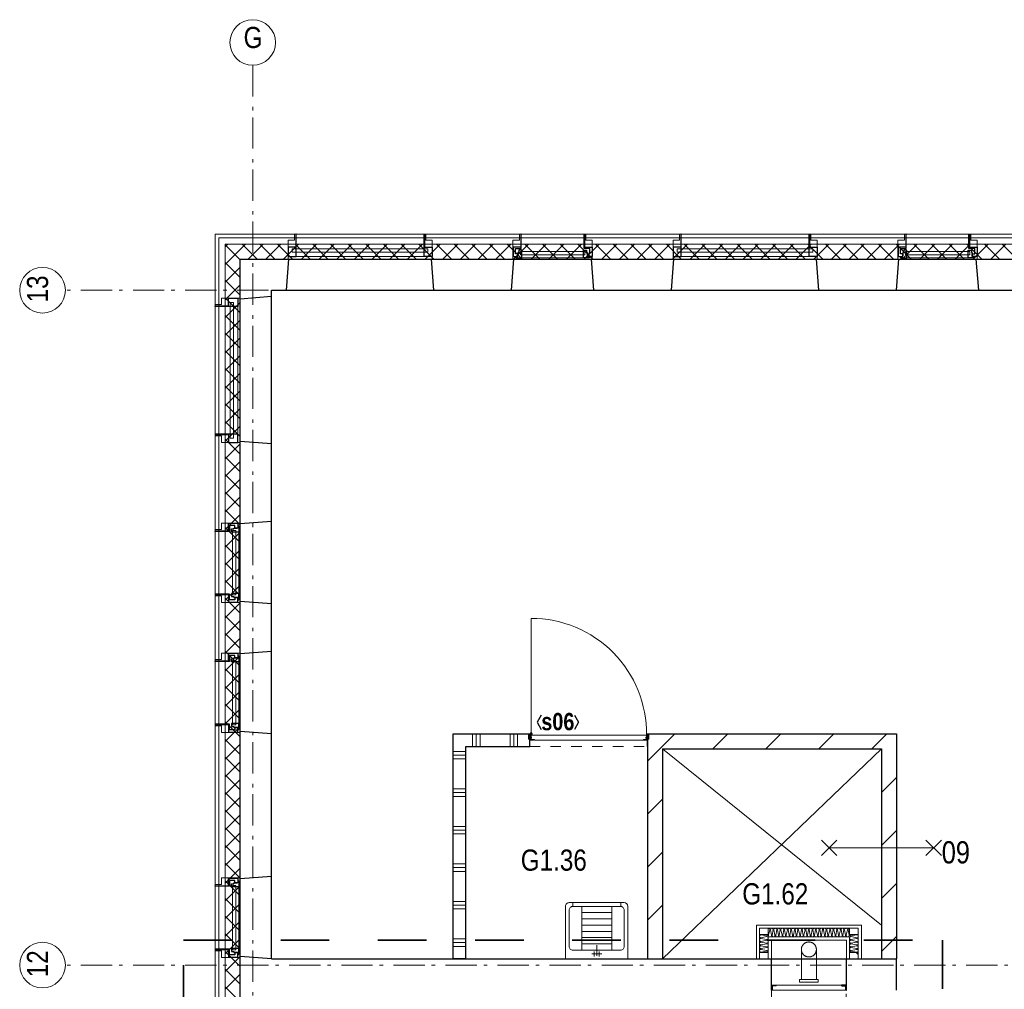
# Model space of a CAD drawing. Header units: millimetres. Extents: x 274611 to 749520, y 175257 to 298905.
# Tile 137 of 251: x 555157 to 563035, y 253619 to 261377. Entities that reach past the tile are written whole.
import ezdxf
from ezdxf.enums import TextEntityAlignment as Align

# ---------------------------------------------------------------- set-up
doc = ezdxf.new("R2010")
doc.units = ezdxf.units.MM
doc.header["$LTSCALE"] = 400
doc.header["$PDMODE"] = 1
doc.header["$PDSIZE"] = 15
for name, pattern in [('STYLE_01', [0.416641, 0.208282, -0.208359]), ('STYLE_02', [0.694427, 0.486069, -0.208359]), ('STYLE_06', [1.041641, 0.625, -0.208282, 0.069427, -0.138931]), ('STYLE_22', [1.944444, 0.972222, -0.972222])]:
    doc.linetypes.add(name, pattern=pattern)
for name, color, linetype, lineweight in [('BA-blusmiddelen', 7, 'Continuous', 15), ('BA-Brandveiligheid', 7, 'Continuous', 15), ('Binnenkozijnen', 140, 'Continuous', 15), ('Buitenkozijnen', 140, 'Continuous', 15), ('Fragmentaanduiding', 1, 'STYLE_22', 35), ('Kozijnmerken', 43, 'Continuous', 9), ('leuning', 43, 'Continuous', 5), ('mat-afdichting', 9, 'Continuous', 5), ('mat-aluminium', 140, 'Continuous', 15), ('mat-beton (ihwg)', 5, 'Continuous', 25), ('mat-isolatie', 140, 'Continuous', 15), ('mat-kalkzandsteen', 5, 'Continuous', 25), ('mat-multiplex-hor', 140, 'Continuous', 15), ('mat-scheidingswand-horizontaal', 5, 'Continuous', 25), ('mat-scheidingswand-vertikaal', 5, 'Continuous', 25), ('mat-spuitwerk_marmo', 43, 'STYLE_02', 20), ('mat-staal', 5, 'Continuous', 25), ('None', 7, 'Continuous', 9), ('Ruimtenummers', 5, 'Continuous', 25)]:
    doc.layers.add(name, color=color, linetype=linetype, lineweight=lineweight)
doc.styles.add('Arial Narrow', font='ARIALN.TTF', dxfattribs={"height": 222.25})
doc.styles.add('Arial Narrow (bold)', font='ARIALNB.TTF', dxfattribs={"height": 172.861111})

# ---------------------------------------------------------------- blocks, each defined once
blk = doc.blocks.new('*X370')
at = {"layer": 'None', "lineweight": 13}
for p, q in [((37321.1, 41014.4), (37441.1, 40894.4)), ((37321.1, 40873), (37441.1, 40753)), ((37321.1, 40731.6), (37441.1, 40611.6)), ((37321.1, 40590.2), (37441.1, 40470.2)), ((37321.1, 40448.8), (37441.1, 40328.8)), ((37321.1, 40307.4), (37441.1, 40187.4)), ((37321.1, 40166), (37441.1, 40046)), ((37321.1, 40024.6), (37441.1, 39904.6)), ((37321.1, 39883.2), (37441.1, 39763.2)), ((37321.1, 39741.8), (37441.1, 39621.8)), ((37321.1, 39600.4), (37441.1, 39480.4)), ((37321.1, 39459), (37441.1, 39339)), ((37321.1, 39317.6), (37441.1, 39197.6)), ((37321.1, 39176.2), (37441.1, 39056.2)), ((37321.1, 39034.8), (37441.1, 38914.8)), ((37321.1, 38893.4), (37441.1, 38773.4)), ((37321.1, 38752), (37441.1, 38632)), ((37321.1, 38610.6), (37441.1, 38490.6)), ((37321.1, 38469.2), (37441.1, 38349.2)), ((37321.1, 38327.8), (37441.1, 38207.8)), ((37321.1, 38186.4), (37441.1, 38066.4)), ((37321.1, 38045), (37441.1, 37925)), ((37321.1, 37903.6), (37441.1, 37783.6)), ((37321.1, 37762.2), (37441.1, 37642.2)), ((37321.1, 37620.8), (37441.1, 37500.8)), ((37321.1, 37479.4), (37441.1, 37359.4)), ((37321.1, 37338), (37441.1, 37218)), ((37321.1, 37196.6), (37441.1, 37076.6)), ((37321.1, 37055.2), (37441.1, 36935.2)), ((37321.1, 36913.8), (37441.1, 36793.8)), ((37321.1, 36772.4), (37441.1, 36652.4)), ((37321.1, 36631), (37441.1, 36511)), ((37321.1, 36489.6), (37441.1, 36369.6)), ((37321.1, 36348.2), (37441.1, 36228.2)), ((37321.1, 36206.8), (37441.1, 36086.8)), ((37321.1, 36065.4), (37441.1, 35945.4)), ((37321.1, 35924), (37441.1, 35804)), ((37321.1, 35782.6), (37441.1, 35662.6)), ((37321.1, 35641.2), (37441.1, 35521.2)), ((37321.1, 35499.8), (37441.1, 35379.8)), ((37321.1, 35358.4), (37441.1, 35238.4)), ((37321.1, 35217), (37441.1, 35097)), ((37321.1, 35075.6), (37441.1, 34955.6))]:
    blk.add_line(p, q, dxfattribs=at)
at = {"layer": 'None', "lineweight": 5}
for p, q in [((37321.1, 40998.1), (37332.1, 41009)), ((37321.1, 40856.6), (37402.8, 40938.3)), ((37321.1, 40715.2), (37441.1, 40835.2)), ((37321.1, 40573.8), (37441.1, 40693.8)), ((37321.1, 40432.4), (37441.1, 40552.4)), ((37321.1, 40290.9), (37441.1, 40410.9)), ((37321.1, 40149.5), (37441.1, 40269.5)), ((37321.1, 40008.1), (37441.1, 40128.1)), ((37321.1, 39866.7), (37441.1, 39986.7)), ((37321.1, 39725.3), (37441.1, 39845.3)), ((37321.1, 39583.8), (37441.1, 39703.8)), ((37321.1, 39442.4), (37441.1, 39562.4)), ((37321.1, 39301), (37441.1, 39421)), ((37321.1, 39159.6), (37441.1, 39279.6)), ((37321.1, 39018.2), (37441.1, 39138.2)), ((37321.1, 38876.7), (37441.1, 38996.7)), ((37321.1, 38735.3), (37441.1, 38855.3)), ((37321.1, 38593.9), (37441.1, 38713.9)), ((37321.1, 38452.5), (37441.1, 38572.5)), ((37321.1, 38311), (37441.1, 38431)), ((37321.1, 38169.6), (37441.1, 38289.6)), ((37321.1, 38028.2), (37441.1, 38148.2)), ((37321.1, 37886.8), (37441.1, 38006.8)), ((37321.1, 37745.4), (37441.1, 37865.4)), ((37321.1, 37603.9), (37441.1, 37723.9)), ((37321.1, 37462.5), (37441.1, 37582.5)), ((37321.1, 37321.1), (37441.1, 37441.1)), ((37321.1, 37179.7), (37441.1, 37299.7)), ((37321.1, 37038.3), (37441.1, 37158.3)), ((37321.1, 36896.8), (37441.1, 37016.8)), ((37321.1, 36755.4), (37441.1, 36875.4)), ((37321.1, 36614), (37441.1, 36734)), ((37321.1, 36472.6), (37441.1, 36592.6)), ((37321.1, 36331.2), (37441.1, 36451.2)), ((37321.1, 36189.7), (37441.1, 36309.7)), ((37321.1, 36048.3), (37441.1, 36168.3)), ((37321.1, 35906.9), (37441.1, 36026.9)), ((37321.1, 35765.5), (37441.1, 35885.5)), ((37321.1, 35624), (37441.1, 35744)), ((37321.1, 35482.6), (37441.1, 35602.6)), ((37321.1, 35341.2), (37441.1, 35461.2)), ((37321.1, 35199.8), (37441.1, 35319.8)), ((37321.1, 35058.4), (37441.1, 35178.4))]:
    blk.add_line(p, q, dxfattribs=at)
blk = doc.blocks.new('*X608')
at = {"layer": 'None', "lineweight": 5}
for p, q in [((37332.1, 41009), (37343, 41020)), ((37402.8, 40938.3), (37484.5, 41020)), ((37505.9, 40900), (37625.9, 41020)), ((37647.3, 40900), (37767.3, 41020)), ((37788.7, 40900), (37908.7, 41020)), ((37930.2, 40900), (38050.2, 41020)), ((38071.6, 40900), (38191.6, 41020)), ((38213, 40900), (38333, 41020)), ((38354.4, 40900), (38474.4, 41020)), ((38495.8, 40900), (38615.8, 41020)), ((38637.3, 40900), (38757.3, 41020)), ((38778.7, 40900), (38898.7, 41020)), ((38920.1, 40900), (39040.1, 41020)), ((39061.5, 40900), (39181.5, 41020)), ((39202.9, 40900), (39322.9, 41020)), ((39344.4, 40900), (39464.4, 41020)), ((39485.8, 40900), (39605.8, 41020)), ((39627.2, 40900), (39747.2, 41020)), ((39768.6, 40900), (39888.6, 41020)), ((39910.1, 40900), (40030.1, 41020)), ((40051.5, 40900), (40171.5, 41020)), ((40192.9, 40900), (40312.9, 41020)), ((40334.3, 40900), (40454.3, 41020)), ((40475.7, 40900), (40595.7, 41020)), ((40617.2, 40900), (40737.2, 41020)), ((40758.6, 40900), (40878.6, 41020)), ((40900, 40900), (41020, 41020)), ((41041.4, 40900), (41161.4, 41020)), ((41182.8, 40900), (41302.8, 41020)), ((41324.3, 40900), (41444.3, 41020)), ((41465.7, 40900), (41585.7, 41020)), ((41607.1, 40900), (41727.1, 41020)), ((41748.5, 40900), (41868.5, 41020)), ((41889.9, 40900), (42009.9, 41020)), ((42031.4, 40900), (42151.4, 41020)), ((42172.8, 40900), (42292.8, 41020)), ((42314.2, 40900), (42434.2, 41020)), ((42455.6, 40900), (42575.6, 41020)), ((42597.1, 40900), (42717.1, 41020)), ((42738.5, 40900), (42858.5, 41020)), ((42879.9, 40900), (42999.9, 41020)), ((43021.3, 40900), (43141.3, 41020)), ((43162.7, 40900), (43282.7, 41020)), ((43304.2, 40900), (43424.2, 41020)), ((43445.6, 40900), (43565.6, 41020))]:
    blk.add_line(p, q, dxfattribs=at)
at = {"layer": 'None', "lineweight": 13}
for p, q in [((37456.9, 41020), (37576.9, 40900)), ((37598.3, 41020), (37718.3, 40900)), ((37739.7, 41020), (37859.7, 40900)), ((37881.1, 41020), (38001.1, 40900)), ((38022.5, 41020), (38142.5, 40900)), ((38163.9, 41020), (38283.9, 40900)), ((38305.3, 41020), (38425.3, 40900)), ((38446.7, 41020), (38566.7, 40900)), ((38588.1, 41020), (38708.1, 40900)), ((38729.5, 41020), (38849.5, 40900)), ((38870.9, 41020), (38990.9, 40900)), ((39012.3, 41020), (39132.3, 40900)), ((39153.7, 41020), (39273.7, 40900)), ((39295.1, 41020), (39415.1, 40900)), ((39436.5, 41020), (39556.5, 40900)), ((39577.9, 41020), (39697.9, 40900)), ((39719.3, 41020), (39839.3, 40900)), ((39860.7, 41020), (39980.7, 40900)), ((40002.1, 41020), (40122.1, 40900)), ((40143.5, 41020), (40263.5, 40900)), ((40284.9, 41020), (40404.9, 40900)), ((40426.3, 41020), (40546.3, 40900)), ((40567.7, 41020), (40687.7, 40900)), ((40709.1, 41020), (40829.1, 40900)), ((40850.5, 41020), (40970.5, 40900)), ((40991.9, 41020), (41111.9, 40900)), ((41133.3, 41020), (41253.3, 40900)), ((41274.7, 41020), (41394.7, 40900)), ((41416.1, 41020), (41536.1, 40900)), ((41557.5, 41020), (41677.5, 40900)), ((41698.9, 41020), (41818.9, 40900)), ((41840.3, 41020), (41960.3, 40900)), ((41981.7, 41020), (42101.7, 40900)), ((42123.1, 41020), (42243.1, 40900)), ((42264.5, 41020), (42384.5, 40900)), ((42405.9, 41020), (42525.9, 40900)), ((42547.3, 41020), (42667.3, 40900)), ((42688.7, 41020), (42808.7, 40900)), ((42830.1, 41020), (42950.1, 40900)), ((42971.5, 41020), (43091.5, 40900)), ((43112.9, 41020), (43232.9, 40900)), ((43254.3, 41020), (43374.3, 40900)), ((43395.7, 41020), (43515.7, 40900)), ((43537.1, 41020), (43657.1, 40900))]:
    blk.add_line(p, q, dxfattribs=at)
blk = doc.blocks.new('1200 pui gemeentehuis')
at = {"layer": 'Buitenkozijnen', "color": 92, "linetype": 'Continuous', "lineweight": 25}
for p, q in [((50, 0), (70, -250)), ((1230, 0), (1210, -250))]:
    blk.add_line(p, q, dxfattribs=at)
at = {"layer": 'Buitenkozijnen', "color": 43, "linetype": 'Continuous', "lineweight": 9}
blk.add_lwpolyline([(1165, -400), (1165, -450), (115, -450), (115, -400), (63, -400), (63, -250), (70, -250), (50, 0), (1230, 0), (1210, -250), (1217, -250), (1217, -400)], close=True, dxfattribs=at)
at = {"layer": 'None', "color": 8, "linetype": 'Continuous', "lineweight": 5}
blk.add_line((129, -270), (1150.5, -270), dxfattribs=at)
at = {"layer": 'None', "color": 92, "linetype": 'Continuous', "lineweight": 25}
for points in [[(63, -270), (129, -270), (129, -450), (125, -450), (125, -344), (63, -344), (63, -325)], [(1217, -270), (1151, -270), (1151, -450), (1155, -450), (1155, -344), (1217, -344), (1217, -325)]]:
    blk.add_lwpolyline(points, close=True, dxfattribs=at)
at = {"layer": 'None', "color": 140, "linetype": 'Continuous', "lineweight": 15}
blk.add_lwpolyline([(97.5, -304.8), (1183, -304.8), (1183, -331.2), (97.5, -331.2)], close=True, dxfattribs=at)
blk = doc.blocks.new('0600 pui gemeentehuis')
at = {"layer": 'Buitenkozijnen', "color": 92, "linetype": 'Continuous', "lineweight": 25}
for p, q in [((50.3, 0), (70.3, -250)), ((710.3, 0), (690.3, -250))]:
    blk.add_line(p, q, dxfattribs=at)
at = {"layer": 'Buitenkozijnen', "color": 43, "linetype": 'Continuous', "lineweight": 9}
blk.add_lwpolyline([(697.8, -400), (645.3, -400), (645.3, -450), (115.3, -450), (115.3, -400), (62.8, -400), (62.8, -250), (70.3, -250), (50.3, 0), (710.3, 0), (690.3, -250), (697.8, -250)], close=True, dxfattribs=at)
at = {"layer": 'None', "color": 8, "linetype": 'Continuous', "lineweight": 5}
blk.add_line((134.5, -260), (626, -260), dxfattribs=at)
at = {"layer": 'None', "color": 92, "linetype": 'Continuous', "lineweight": 25}
for points in [[(63.5, -270), (102.5, -270), (102.5, -291.7), (83.5, -291.7), (83.5, -335), (129.3, -335), (129.3, -450), (125.3, -450), (125.3, -344), (63.5, -344), (63.5, -325), (63.5, -325)], [(697, -270), (658, -270), (658, -291.7), (677, -291.7), (677, -335), (631.3, -335), (631.3, -450), (635.3, -450), (635.3, -344), (697, -344), (697, -325), (697, -325)]]:
    blk.add_lwpolyline(points, close=True, dxfattribs=at)
for points in [[(84.5, -270), (84.5, -260), (134.5, -260), (134.5, -320), (109.4, -320), (109.4, -301.9), (102.5, -301.9), (102.5, -274.7)], [(676, -270), (676, -260), (626, -260), (626, -320), (651.2, -320), (651.2, -301.9), (658, -301.9), (658, -274.7)]]:
    blk.add_lwpolyline(points, dxfattribs=at)
at = {"layer": 'None', "color": 140, "linetype": 'Continuous', "lineweight": 15}
blk.add_lwpolyline([(122.8, -284.2), (637.8, -284.2), (637.8, -310.6), (122.8, -310.6)], close=True, dxfattribs=at)
blk = doc.blocks.new('*X1154')
at = {"layer": 'None', "lineweight": 9}
for p, q in [((40701.1, 36882.7), (40809.7, 36991.3)), ((40701.1, 36458.4), (40821.1, 36578.4)), ((40701.1, 36034.2), (40821.1, 36154.2)), ((40701.1, 35609.9), (40821.1, 35729.9)), ((40815.4, 35300), (40821.1, 35305.6))]:
    blk.add_line(p, q, dxfattribs=at)
blk = doc.blocks.new('*X1155')
at = {"layer": 'None', "lineweight": 9}
blk.add_line((40800, 37098.9), (40800, 37100), dxfattribs=at)
blk = doc.blocks.new('*X1156')
at = {"layer": 'None', "lineweight": 9}
for p, q in [((39300, 37000), (39300, 37100)), ((39330, 37000), (39330, 37100)), ((39360, 37000), (39360, 37100)), ((39600, 37000), (39600, 37100)), ((39630, 37000), (39630, 37100)), ((39660, 37000), (39660, 37100))]:
    blk.add_line(p, q, dxfattribs=at)
blk = doc.blocks.new('*X1157')
at = {"layer": 'None', "lineweight": 9}
for p, q in [((40809.7, 36991.3), (40918.4, 37100)), ((41222.6, 36980), (41342.6, 37100)), ((41646.9, 36980), (41766.9, 37100)), ((42071.2, 36980), (42191.2, 37100)), ((42495.4, 36980), (42615.4, 37100))]:
    blk.add_line(p, q, dxfattribs=at)
blk = doc.blocks.new('*X1158')
at = {"layer": 'None', "lineweight": 9}
for p, q in [((42571.1, 36631.4), (42691.1, 36751.4)), ((42571.1, 36207.1), (42691.1, 36327.1)), ((42571.1, 35782.8), (42691.1, 35902.8)), ((42571.1, 35358.6), (42691.1, 35478.6))]:
    blk.add_line(p, q, dxfattribs=at)
blk = doc.blocks.new('*U1159')
at = {"layer": 'mat-kalkzandsteen', "color": 8, "lineweight": 5}
for p, q in [((40821.1, 36980), (42571.1, 35570)), ((42571.1, 36980), (40821.1, 35300))]:
    blk.add_line(p, q, dxfattribs=at)
blk = doc.blocks.new('060min X')
at = {"layer": 'BA-Brandveiligheid', "color": 7, "linetype": 'Continuous', "lineweight": 15}
for p, q in [((-480.2, 61.7), (-356.7, -61.7)), ((-480.2, -61.7), (-356.7, 61.7)), ((-418.5, 0), (418.5, 0)), ((480.2, 61.7), (356.7, -61.7)), ((480.2, -61.7), (356.7, 61.7))]:
    blk.add_line(p, q, dxfattribs=at)
at = {"layer": 'BA-Brandveiligheid', "color": 43, "insert": (-709.2, 124.2), "char_height": 177.8, "attachment_point": 1, "style": 'Arial Narrow'}
blk.add_mtext('60', dxfattribs=at)
blk = doc.blocks.new('53.1 kraan')
at = {"layer": 'None', "color": 43, "linetype": 'Continuous', "lineweight": 9}
for p, q in [((-40, 0), (0, 0)), ((-20, -20), (-20, 20)), ((0, 15), (0, -70)), ((0, 0), (40, 0)), ((20, -20), (20, 20))]:
    blk.add_line(p, q, dxfattribs=at)
at = {"layer": 'None', "color": 43, "linetype": 'Continuous', "lineweight": 25}
blk.add_point((0, 0), dxfattribs=at)
blk = doc.blocks.new('53.34-01 stortgoot')
at = {"layer": 'None', "color": 43, "linetype": 'Continuous', "lineweight": 9}
for p, q in [((0, -420), (0, 0)), ((0, 0), (500, 0)), ((500, 0), (500, -420)), ((30, -450), (470, -450)), ((58, -420), (58, -450)), ((442, -420), (442, -450))]:
    blk.add_line(p, q, dxfattribs=at)
at = {"layer": 'None', "color": 8, "linetype": 'Continuous', "lineweight": 5}
for p, q in [((130, -70), (130, -420)), ((370, -70), (370, -420)), ((130, -120), (370, -120)), ((130, -170), (370, -170)), ((130, -220), (370, -220)), ((130, -270), (370, -270)), ((130, -320), (370, -320)), ((130, -370), (370, -370))]:
    blk.add_line(p, q, dxfattribs=at)
at = {"layer": 'None', "color": 43, "linetype": 'Continuous', "lineweight": 9, "flags": 128}
blk.add_lwpolyline([(30, -100, -0.414214), (60, -70), (440, -70, -0.414214), (470, -100), (470, -390, -0.414214), (440, -420), (60, -420, -0.414214), (30, -390)], format="xyb", close=True, dxfattribs=at)
at = {"layer": 'None', "color": 43, "linetype": 'Continuous', "lineweight": 9}
for centre, start, end in [((30, -420), 180, 270), ((470, -420), 270, 0)]:
    blk.add_arc(centre, 30, start, end, dxfattribs=at)
at = {"layer": 'None', "color": 43, "linetype": 'Continuous', "lineweight": 25}
blk.add_point((0, 0), dxfattribs=at)
at = {"layer": 'None', "color": 43}
blk.add_blockref('53.1 kraan', (250, -40), dxfattribs=at)
blk = doc.blocks.new('Kozijnmerk 50')
at = {"layer": 'Kozijnmerken', "color": 92, "linetype": 'Continuous', "lineweight": 25}
for points in [[(-132.2, 50.6), (-164.8, -5.8), (-132.2, -62.1)], [(132.2, 50.6), (164.8, -5.8), (132.2, -62.1)]]:
    blk.add_lwpolyline(points, dxfattribs=at)
at = {"layer": 'None', "color": 43, "style": 'Arial Narrow (bold)'}
blk.add_attdef('merk', text='', height=138.3, dxfattribs=at).set_placement((0, 0), align=Align.MIDDLE_CENTER)
blk = doc.blocks.new('*X1201')
at = {"layer": 'None', "lineweight": 9}
for p, q in [((39146.1, 36960), (39246.1, 36960)), ((39146.1, 36930), (39246.1, 36930)), ((39146.1, 36900), (39246.1, 36900)), ((39146.1, 36660), (39246.1, 36660)), ((39146.1, 36630), (39246.1, 36630)), ((39146.1, 36600), (39246.1, 36600)), ((39146.1, 36360), (39246.1, 36360)), ((39146.1, 36330), (39246.1, 36330)), ((39146.1, 36300), (39246.1, 36300)), ((39146.1, 36060), (39246.1, 36060)), ((39146.1, 36030), (39246.1, 36030)), ((39146.1, 36000), (39246.1, 36000)), ((39146.1, 35760), (39246.1, 35760)), ((39146.1, 35730), (39246.1, 35730)), ((39146.1, 35700), (39246.1, 35700)), ((39146.1, 35460), (39246.1, 35460)), ((39146.1, 35430), (39246.1, 35430)), ((39146.1, 35400), (39246.1, 35400))]:
    blk.add_line(p, q, dxfattribs=at)
blk = doc.blocks.new('*U1344')
at = {"layer": 'None', "color": 43, "linetype": 'Continuous', "lineweight": 9}
for p, q in [((39747.1, 37057.5), (39757.1, 37091.3)), ((39747.1, 37091.3), (39757.1, 37057.5))]:
    blk.add_line(p, q, dxfattribs=at)
blk.add_lwpolyline([(39747.1, 37091.3), (39757.1, 37091.3), (39757.1, 37057.5), (39747.1, 37057.5)], close=True, dxfattribs=at)
blk = doc.blocks.new('*X1345')
at = {"layer": 'None', "lineweight": 25}
blk.add_line((39757.1, 37070.1), (39761.1, 37074.1), dxfattribs=at)
blk = doc.blocks.new('*U1346')
at = {"layer": 'None', "color": 43, "linetype": 'Continuous', "lineweight": 9}
for p, q in [((40711.1, 37057.5), (40701.1, 37092.3)), ((40711.1, 37092.3), (40701.1, 37057.5))]:
    blk.add_line(p, q, dxfattribs=at)
blk.add_lwpolyline([(40701.1, 37092.3), (40711.1, 37092.3), (40711.1, 37057.5), (40701.1, 37057.5)], close=True, dxfattribs=at)
blk = doc.blocks.new('*U1347')
at = {"layer": 'mat-afdichting', "lineweight": 5}
for points in [[(39782.1, 37053.9), (39770.1, 37053.9), (39770.1, 37056.1), (39782.1, 37056.1)], [(40676.1, 37053.9), (40688.1, 37053.9), (40688.1, 37056.1), (40676.1, 37056.1)]]:
    blk.add_lwpolyline(points, close=True, dxfattribs=at)
at = {"layer": 'mat-aluminium', "lineweight": 15}
blk.add_lwpolyline([(40697.1, 37070.4), (40701.1, 37070.4), (40701.1, 37085.4), (40697.1, 37085.4)], close=True, dxfattribs=at)
at = {"layer": 'mat-multiplex-hor', "lineweight": 15, "flags": 128}
for points in [[(40685.1, 37071.4), (40691.1, 37071.4), (40692, 37089.9), (39766.1, 37089.9), (39767.3, 37071.4), (39774.8, 37071.4)], [(39774.8, 37068.4), (39767.5, 37068.4), (39768.3, 37056.1), (39796.2, 37056.1), (39796.2, 37049.9), (40668.1, 37049.9), (40668.1, 37056.1), (40690.3, 37056.1), (40690.9, 37068.4), (40685.1, 37068.4)]]:
    blk.add_lwpolyline(points, dxfattribs=at)
at = {"layer": 'mat-spuitwerk_marmo', "lineweight": 20}
blk.add_circle((39769.1, 37102.2), 4, dxfattribs=at)
at = {"layer": 'mat-staal', "lineweight": 5, "flags": 128}
for points in [[(39762.1, 37049.9, -0.414214), (39757.1, 37054.9), (39757.1, 37098.3), (39757.1, 37100), (39761.1, 37100), (39761.1, 37098.3), (39761.1, 37054.9), (39761.1, 37054.9, 0.414214), (39762.1, 37053.9), (39787.1, 37053.9), (39787.1, 37049.9)], [(40696.1, 37049.9, 0.414214), (40701.1, 37054.9), (40701.1, 37098.3), (40701.1, 37100), (40697.1, 37100), (40697.1, 37098.3), (40697.1, 37054.9), (40697.1, 37054.9, -0.414214), (40696.1, 37053.9), (40671.1, 37053.9), (40671.1, 37049.9)]]:
    blk.add_lwpolyline(points, format="xyb", close=True, dxfattribs=at)
at = {"layer": 'None', "color": 43, "linetype": 'Continuous', "lineweight": 9}
blk.add_line((39769.1, 37102.2), (39769.1, 38024.8), dxfattribs=at)
for points in [[(39763.6, 37056.2), (39761.1, 37056.2), (39761.1, 37103.3), (39763.6, 37103.3)], [(39774.1, 37099.7), (39776, 37098.1), (39768.6, 37089.7), (39770.3, 37056.7), (39767.9, 37056.6), (39766.1, 37090.5)]]:
    blk.add_lwpolyline(points, close=True, dxfattribs=at)
at = {"layer": 'None', "color": 92, "linetype": 'Continuous', "lineweight": 25, "flags": 128}
for points in [[(39772.2, 37071.1), (39767.2, 37071.1), (39767.2, 37069.1)], [(39767.2, 37069.1), (39772.2, 37069.1)], [(40691, 37071.1), (40686, 37071.1), (40686, 37069.1)], [(40686, 37069.1), (40691, 37069.1)]]:
    blk.add_lwpolyline(points, dxfattribs=at)
at = {"layer": 'None', "color": 140, "linetype": 'Continuous', "lineweight": 15}
blk.add_circle((39769.1, 37102.2), 8, dxfattribs=at)
at = {"layer": 'None', "color": 43, "linetype": 'Continuous', "lineweight": 9}
blk.add_arc((39769.1, 37102.2), 922.6, 359.29028, 90, dxfattribs=at)
at = {"layer": 'None', "color": 8, "linetype": 'Continuous', "lineweight": 5}
for p in [(39747.1, 37083.9), (39758, 37101.5), (40700.1, 37101.5), (40711.1, 37083.9), (40711.1, 37053.9)]:
    blk.add_point(p, dxfattribs=at)
at = {"layer": 'mat-staal'}
blk.add_blockref('*X1345', (0, 0), dxfattribs=at)
at = {"layer": 'None', "color": 7}
for name in ['*U1344', '*U1346']:
    blk.add_blockref(name, (0, 0), dxfattribs=at)
blk = doc.blocks.new('*U243')
at = {"layer": 'None', "color": 8, "linetype": 'Continuous', "lineweight": 5, "flags": 128}
blk.add_lwpolyline([(0, 0, 0.473833), (11.3, 13.9), (2.8, 56.1, -0.473833), (14.1, 70, -0.473833), (25.5, 56.1), (16.9, 13.9, 0.473833), (28.3, 0, 0.473833), (39.6, 13.9), (31.1, 56.1, -0.473833), (42.4, 70, -0.473833), (53.7, 56.1), (45.2, 13.9, 0.473833), (56.5, 0, 0.473833), (67.9, 13.9), (59.3, 56.1, -0.473833), (70.7, 70, -0.473833), (82, 56.1), (73.4, 13.9, 0.473833), (84.8, 0, 0.473833), (96.1, 13.9), (87.6, 56.1, -0.473833), (98.9, 70, -0.473833), (110.2, 56.1), (101.7, 13.9, 0.473833), (113, 0, 0.473833), (124.4, 13.9), (115.8, 56.1, -0.473833), (127.2, 70, -0.473833), (138.5, 56.1), (130, 13.9, 0.473833), (141.3, 0, 0.473833), (152.6, 13.9), (144.1, 56.1, -0.473833), (155.4, 70, -0.473833), (166.8, 56.1), (158.2, 13.9, 0.473833), (169.6, 0, 0.473833), (180.9, 13.9), (172.4, 56.1, -0.473833), (183.7, 70, -0.473833), (195, 56.1), (186.5, 13.9, 0.473833), (197.8, 0, 0.473833), (209.2, 13.9), (200.6, 56.1, -0.473833), (212, 70, -0.473833), (223.3, 56.1), (214.8, 13.9, 0.473833), (226.1, 0, 0.473833), (237.4, 13.9), (228.9, 56.1, -0.473833), (240.2, 70, -0.473833), (251.6, 56.1), (243, 13.9, 0.473833), (254.3, 0, 0.473833), (265.7, 13.9), (257.1, 56.1, -0.473833), (268.5, 70, -0.473833), (279.8, 56.1), (271.3, 13.9, 0.473833), (282.6, 0, 0.473833), (293.9, 13.9), (285.4, 56.1, -0.473833), (296.7, 70, -0.473833), (308.1, 56.1), (299.5, 13.9, 0.473833), (310.9, 0, 0.473833), (322.2, 13.9), (313.7, 56.1, -0.473833), (325, 70, -0.473833), (336.3, 56.1), (327.8, 13.9, 0.473833), (339.1, 0, 0.473833), (350.5, 13.9), (341.9, 56.1, -0.473833), (353.3, 70, -0.473833), (364.6, 56.1), (356.1, 13.9, 0.473833), (367.4, 0, 0.473833), (378.7, 13.9), (370.2, 56.1, -0.473833), (381.5, 70, -0.473833), (392.9, 56.1), (384.3, 13.9, 0.473833), (395.7, 0, 0.473833), (407, 13.9), (398.4, 56.1, -0.473833), (409.8, 70, -0.473833), (421.1, 56.1), (412.6, 13.9, 0.473833), (423.9, 0, 0.473833), (435.2, 13.9), (426.7, 56.1, -0.473833), (438, 70, -0.473833), (449.4, 56.1), (440.8, 13.9, 0.473833), (452.2, 0, 0.473833), (463.5, 13.9), (455, 56.1, -0.473833), (466.3, 70, -0.473833), (477.6, 56.1), (469.1, 13.9, 0.473833), (480.4, 0, 0.473833), (491.8, 13.9), (483.2, 56.1, -0.473833), (494.6, 70, -0.473833), (505.9, 56.1), (497.4, 13.9, 0.473833), (508.7, 0, 0.473833), (520, 13.9), (511.5, 56.1, -0.473833), (522.8, 70, -0.473833), (534.2, 56.1), (525.6, 13.9, 0.473833), (537, 0, 0.473833), (548.3, 13.9), (539.8, 56.1, -0.473833), (551.1, 70, -0.473833), (562.4, 56.1), (553.9, 13.9, 0.473833), (565.2, 0, 0.473833), (576.6, 13.9), (568, 56.1, -0.473833), (579.3, 70, -0.473833), (590.7, 56.1), (582.1, 13.9, 0.473833), (593.5, 0, 0.473833), (604.8, 13.9), (596.3, 56.1, -0.473833), (607.6, 70, -0.473833), (618.9, 56.1), (610.4, 13.9, 0.473833), (621.7, 0, 0.473833), (633.1, 13.9), (624.5, 56.1, -0.473833), (635.9, 70, -0.473833), (647.2, 56.1), (638.7, 13.9, 0.473833), (650, 0, 0.473833)], format="xyb", dxfattribs=at)
blk = doc.blocks.new('*U237')
at = {"layer": 'BA-blusmiddelen', "color": 140, "linetype": 'Continuous', "lineweight": 9}
for points in [[(60, 0), (60, 16.1), (43.9, 43.9), (16.1, 60), (-16.1, 60), (-43.9, 43.9), (-60, 16.1), (-60, -16.1), (-43.9, -43.9), (-16.1, -60), (16.1, -60), (43.9, -43.9), (60, -16.1), (60, 0)], [(-60, 0), (-60, -16.1), (-43.9, -43.9), (-16.1, -60), (16.1, -60), (43.9, -43.9), (60, -16.1), (60, 0)]]:
    blk.add_open_spline(points, degree=2, dxfattribs=at)
blk = doc.blocks.new('DBL')
at = {"layer": 'None', "color": 7}
blk.add_blockref('*U237', (0, 0), dxfattribs=at)
blk = doc.blocks.new('*X244')
at = {"layer": 'None', "lineweight": 5}
blk.add_line((-223.6, 130), (-220, 133.6), dxfattribs=at)
blk = doc.blocks.new('*U245')
at = {"layer": 'None', "color": 8, "linetype": 'Continuous', "lineweight": 5, "flags": 128}
blk.add_lwpolyline([(0, 0, 0.475385), (11.6, 14.2), (2.9, 55.8, -0.475385), (14.5, 70, -0.475385), (26.1, 55.8), (17.4, 14.2, 0.475385), (29, 0, 0.475385), (40.6, 14.2), (31.9, 55.8, -0.475385), (43.5, 70, -0.475385), (55.1, 55.8), (46.4, 14.2, 0.475385), (58, 0, 0.475385), (69.6, 14.2), (60.9, 55.8, -0.475385), (72.5, 70, -0.475385), (84.1, 55.8), (75.4, 14.2, 0.475385), (87, 0, 0.475385), (98.6, 14.2), (89.9, 55.8, -0.475385), (101.5, 70, -0.475385), (113.1, 55.8), (104.4, 14.2, 0.475385), (116, 0, 0.475385), (127.6, 14.2), (118.9, 55.8, -0.475385), (130.5, 70, -0.475385), (142.1, 55.8), (133.4, 14.2, 0.475385), (145, 0, 0.475385)], format="xyb", dxfattribs=at)
blk = doc.blocks.new('*U246')
at = {"layer": 'mat-staal', "lineweight": 25, "flags": 128}
blk.add_lwpolyline([(0, 0), (0, 40), (0, 40, -0.414214), (6, 34), (6, 12, 0.414214), (12, 6), (34, 6, -0.414214), (40, 0)], format="xyb", close=True, dxfattribs=at)
blk = doc.blocks.new('*U247')
at = {"layer": 'mat-staal', "lineweight": 25, "flags": 128}
blk.add_lwpolyline([(0, 0), (0, 40), (0, 40, -0.414214), (6, 34), (6, 12, 0.414214), (12, 6), (34, 6, -0.414214), (40, 0)], format="xyb", close=True, dxfattribs=at)
blk = doc.blocks.new('*X248')
at = {"layer": 'None', "lineweight": 5}
blk.add_line((-236.4, -590), (-220, -573.6), dxfattribs=at)
blk = doc.blocks.new('*U249')
at = {"layer": 'None', "color": 8, "linetype": 'Continuous', "lineweight": 5, "flags": 128}
blk.add_lwpolyline([(0, 0, 0.475385), (11.6, 14.2), (2.9, 55.8, -0.475385), (14.5, 70, -0.475385), (26.1, 55.8), (17.4, 14.2, 0.475385), (29, 0, 0.475385), (40.6, 14.2), (31.9, 55.8, -0.475385), (43.5, 70, -0.475385), (55.1, 55.8), (46.4, 14.2, 0.475385), (58, 0, 0.475385), (69.6, 14.2), (60.9, 55.8, -0.475385), (72.5, 70, -0.475385), (84.1, 55.8), (75.4, 14.2, 0.475385), (87, 0, 0.475385), (98.6, 14.2), (89.9, 55.8, -0.475385), (101.5, 70, -0.475385), (113.1, 55.8), (104.4, 14.2, 0.475385), (116, 0, 0.475385), (127.6, 14.2), (118.9, 55.8, -0.475385), (130.5, 70, -0.475385), (142.1, 55.8), (133.4, 14.2, 0.475385), (145, 0, 0.475385)], format="xyb", dxfattribs=at)
blk = doc.blocks.new('DBL G (2D)')
at = {"layer": 'BA-blusmiddelen', "color": 43, "linetype": 'STYLE_01', "lineweight": 9}
blk.add_line((-520, 105), (-1122.5, 105), dxfattribs=at)
blk.add_arc((-522.9, 105), 600, 179.99931, 270, dxfattribs=at)
at = {"layer": 'leuning', "color": 140, "linetype": 'Continuous', "lineweight": 15}
for p, q in [((0, 225), (-270, 225)), ((-25, 200), (-270, 200)), ((-25, -590), (-25, 200)), ((0, -615), (0, 225)), ((-95, 130), (-270, 130)), ((-120, 105), (-270, 105)), ((-120, -495), (-120, 105)), ((-95, -520), (-95, 130)), ((-270, -495), (-120, -495)), ((-270, -520), (-95, -520)), ((-270, -590), (-25, -590)), ((-270, -615), (0, -615))]:
    blk.add_line(p, q, dxfattribs=at)
at = {"layer": 'mat-beton (ihwg)', "lineweight": 25}
for points in [[(-520, 105), (-395, 105), (-395, 105), (-270, 105)], [(-520, -495), (-395, -495), (-395, -495), (-270, -495)]]:
    blk.add_lwpolyline(points, dxfattribs=at)
at = {"layer": 'mat-multiplex-hor', "lineweight": 15}
for points in [[(-270, 200), (-270, 130), (-220, 130), (-220, 200)], [(-75, 200), (-75, 130), (-25, 130), (-25, 200)], [(-270, -590), (-270, -520), (-220, -520), (-220, -590)], [(-75, -590), (-75, -520), (-25, -520), (-25, -590)]]:
    blk.add_lwpolyline(points, close=True, dxfattribs=at)
at = {"layer": 'None', "color": 8, "linetype": 'Continuous', "lineweight": 5}
for p, q in [((-270, -135), (-270, 105)), ((-270, -495), (-270, -255))]:
    blk.add_line(p, q, dxfattribs=at)
at = {"layer": 'None', "color": 43, "linetype": 'Continuous', "lineweight": 9}
for p, q in [((-195, -135), (-434.3, -135)), ((-195, -255), (-434.3, -255))]:
    blk.add_line(p, q, dxfattribs=at)
for points in [[(-520, 105), (-480, 105), (-480, -495), (-520, -495)], [(-456.3, -119.5), (-434.3, -119.5), (-434.3, -269.5), (-456.3, -269.5)]]:
    blk.add_lwpolyline(points, close=True, dxfattribs=at)
blk.add_circle((-195, -195), 60, dxfattribs=at)
at = {"layer": 'BA-blusmiddelen', "color": 7}
blk.add_blockref('DBL', (-195, -195), dxfattribs=at)
at = {"layer": 'mat-isolatie', "color": 8}
for name, p, rotation in [('*U245', (-220, 130), 359.9999667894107), ('*U243', (-25, -520), 90)]:
    blk.add_blockref(name, p, dxfattribs=dict(at, rotation=rotation))
at = {"layer": 'mat-isolatie', "color": 8, "xscale": -1, "rotation": 180.0000332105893}
blk.add_blockref('*U249', (-220, -520), dxfattribs=at)
at = {"layer": 'mat-multiplex-hor'}
for name in ['*X244', '*X248']:
    blk.add_blockref(name, (0, 0), dxfattribs=at)
at = {"layer": 'mat-staal', "rotation": 180}
blk.add_blockref('*U246', (-480, 105), dxfattribs=at)
at = {"layer": 'mat-staal', "xscale": -1}
blk.add_blockref('*U247', (-480, -495), dxfattribs=at)

msp = doc.modelspace()

# ---------------------------------------------------------------- linework, layer by layer
at = {"layer": 'Binnenkozijnen', "color": 43, "linetype": 'STYLE_01', "lineweight": 9}
msp.add_line((559237.27976, 255562.18879), (560171.28826, 255562.18879), dxfattribs=at)
at = {"layer": 'Fragmentaanduiding', "lineweight": 35}
msp.add_lwpolyline([(556467.28099, 254010.44045), (562540.51973, 254010.44045), (562540.51973, 250309.74045), (556467.28099, 250310.44045)], close=True, dxfattribs=at)
at = {"layer": 'mat-beton (ihwg)', "lineweight": 25}
for p, q in [((556921.32162, 224637.18879), (556921.32162, 259462.18879)), ((556921.32162, 259462.18879), (570931.28099, 259462.18879)), ((557171.32162, 253862.18879), (557171.32162, 259212.18879)), ((557171.32162, 259212.18879), (570931.28099, 259212.18879)), ((557171.32162, 253862.18879), (562171.32162, 253862.18879)), ((562171.32162, 253612.18879), (562171.32162, 253862.18879))]:
    msp.add_line(p, q, dxfattribs=at)
at = {"layer": 'mat-isolatie', "lineweight": 15}
for p, q in [((556801.32162, 226756.82033), (556801.32162, 259582.18879)), ((556801.32162, 259582.18879), (571491.28119, 259582.18879)), ((556921.32162, 226656.82033), (556921.32162, 259462.18879)), ((556921.32162, 259462.18879), (571371.28119, 259462.18879))]:
    msp.add_line(p, q, dxfattribs=at)
at = {"layer": 'mat-kalkzandsteen', "lineweight": 25}
for p, q in [((560181.28826, 255662.18879), (560181.28826, 253862.18879)), ((560181.28826, 255662.18879), (562171.28826, 255662.18879)), ((562171.28826, 255662.18879), (562171.28826, 253862.18879)), ((560301.28826, 255542.18879), (560301.28826, 253862.18879)), ((560301.28826, 255542.18879), (562051.28826, 255542.18879)), ((562051.28826, 255542.18879), (562051.28826, 253862.18879)), ((562051.28826, 253862.18879), (562171.28826, 253862.18879))]:
    msp.add_line(p, q, dxfattribs=at)
at = {"layer": 'mat-multiplex-hor', "lineweight": 15}
for p, q in [((556721.28114, 226859.18879), (556721.28114, 259662.18879)), ((556721.28114, 259662.18879), (571571.21106, 259662.18879)), ((556751.28114, 226859.18879), (556751.28114, 259632.18879)), ((556751.28114, 259632.18879), (571541.21106, 259632.18879))]:
    msp.add_line(p, q, dxfattribs=at)
at = {"layer": 'mat-scheidingswand-horizontaal', "lineweight": 25}
for p, q in [((558626.30476, 255662.18879), (559237.27976, 255662.18879)), ((559237.27976, 255562.18879), (559237.27976, 255662.18879)), ((560181.28826, 255662.18879), (560281.28826, 255662.18879)), ((560181.28826, 255562.18879), (560181.28826, 255662.18879)), ((558726.30476, 255562.18879), (559237.27976, 255562.18879))]:
    msp.add_line(p, q, dxfattribs=at)
at = {"layer": 'mat-scheidingswand-vertikaal', "lineweight": 25}
for p, q in [((558626.30476, 253862.18879), (558626.30476, 255662.18879)), ((558726.30476, 253862.18879), (558726.30476, 255562.18879)), ((558726.30476, 253862.18879), (558626.30476, 253862.18879))]:
    msp.add_line(p, q, dxfattribs=at)
at = {"layer": 'None', "color": 43, "linetype": 'STYLE_06', "lineweight": 9}
for p, q in [((557021.28099, 261011.97595), (557021.28099, 219812.02879)), ((574230.18099, 259212.18879), (555522.21099, 259212.18879)), ((574230.18099, 253812.18879), (555522.21099, 253812.18879))]:
    msp.add_line(p, q, dxfattribs=at)
at = {"layer": 'None', "color": 140, "linetype": 'STYLE_01', "lineweight": 15}
msp.add_line((557171.32162, 259212.18879), (570721.32162, 259212.18879), dxfattribs=at)
at = {"layer": 'None', "color": 43, "linetype": 'Continuous', "lineweight": 9}
for centre in [(557021.28099, 261194.58237), (555339.60457, 259212.18879), (555339.60457, 253812.18879)]:
    msp.add_circle(centre, 182.60642, dxfattribs=at)

# ---------------------------------------------------------------- block references
at = {"layer": 'Binnenkozijnen', "color": 7}
for name, p, rotation in [('1200 pui gemeentehuis', (558521.28099, 259212.18879), 180), ('0600 pui gemeentehuis', (559801.28099, 259212.18879), 180), ('1200 pui gemeentehuis', (561601.28099, 259212.18879), 180), ('0600 pui gemeentehuis', (562881.28148, 259212.18879), 180), ('1200 pui gemeentehuis', (557171.32162, 259212.18879), 270), ('0600 pui gemeentehuis', (557171.32162, 257412.18879), 270), ('0600 pui gemeentehuis', (557171.32162, 256372.18928), 270), ('0600 pui gemeentehuis', (557171.32162, 254572.18928), 270)]:
    msp.add_blockref(name, p, dxfattribs=dict(at, rotation=rotation))
at = {"layer": 'Kozijnmerken', "color": 7}
ref = msp.add_blockref('Kozijnmerk 50', (559462.7433, 255760.67602), dxfattribs=dict(at, xscale=-1))
ref.add_attrib('merk', 's06', dxfattribs={"layer": 'None', "color": 43, "height": 138.288889, "style": 'Arial Narrow (bold)'}).set_placement((559462.7433, 255760.67602), align=Align.MIDDLE_CENTER)
at = {"layer": 'mat-isolatie'}
for name in ['*X370', '*X608']:
    msp.add_blockref(name, (519480.22162, 218562.18879), dxfattribs=at)
at = {"layer": 'mat-kalkzandsteen'}
for name in ['*X1157', '*X1154', '*X1158']:
    msp.add_blockref(name, (519480.22162, 218562.18879), dxfattribs=at)
at = {"layer": 'mat-scheidingswand-horizontaal'}
for name in ['*X1156', '*X1155']:
    msp.add_blockref(name, (519480.22162, 218562.18879), dxfattribs=at)
at = {"layer": 'mat-scheidingswand-vertikaal'}
msp.add_blockref('*X1201', (519480.22162, 218562.18879), dxfattribs=at)
at = {"layer": 'None', "color": 7}
for name in ['*U1347', '*U1159']:
    msp.add_blockref(name, (519480.22162, 218562.18879), dxfattribs=at)
for name, p, rotation in [('060min X', (562051.44211, 254750.38879), 180), ('53.34-01 stortgoot', (560023.372, 253862.18879), 180), ('DBL G (2D)', (561276.28852, 254132.18879), 90)]:
    msp.add_blockref(name, p, dxfattribs=dict(at, rotation=rotation))

# ---------------------------------------------------------------- texts
at = {"layer": 'None', "color": 43, "insert": (556948.21849, 261319.4657), "char_height": 169.33333, "width": 146.125, "attachment_point": 1, "style": 'Arial Narrow'}
msp.add_mtext('G', dxfattribs=at)
at = {"layer": 'None', "color": 43, "char_height": 169.333333, "attachment_point": 1, "rotation": 90, "style": 'Arial Narrow'}
for s, insert in [('13', (555214.72124, 259114.82212)), ('12', (555214.72124, 253714.82212))]:
    msp.add_mtext(s, dxfattribs=dict(at, insert=insert))
at = {"layer": 'Ruimtenummers', "char_height": 169.333333, "style": 'Arial Narrow'}
for s, insert, attachment_point in [('G1.36', (559430.22162, 254737.07212), 2), ('G1.62', (560938.16326, 254467.07212), 1)]:
    msp.add_mtext(s, dxfattribs=dict(at, insert=insert, attachment_point=attachment_point))

doc.saveas('drawing.dxf')
